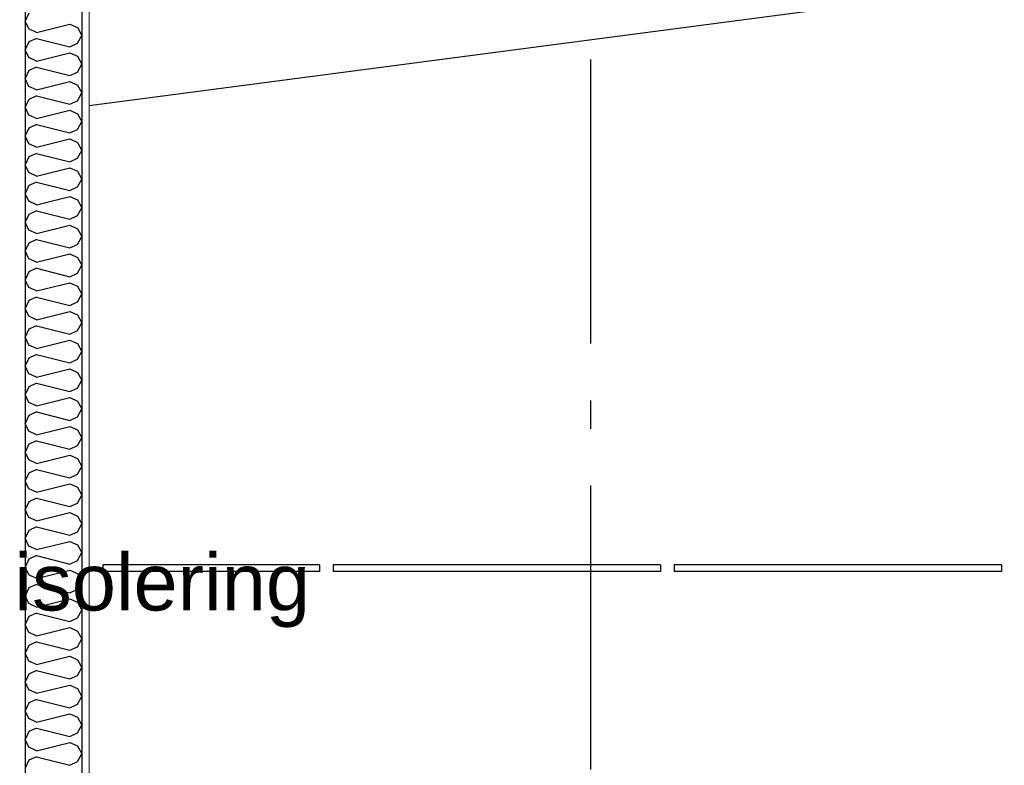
# Model space of a CAD drawing. Header units: millimetres. Extents: x -82116 to -57126, y -2070 to 21004.
# Tile 14 of 69: x -76073 to -74340, y 5873 to 7186. Entities that reach past the tile are written whole.
import ezdxf
from ezdxf.enums import TextEntityAlignment as Align

# ---------------------------------------------------------------- set-up
doc = ezdxf.new("R2010")
doc.units = ezdxf.units.MM
doc.header["$LTSCALE"] = 0.5
doc.header["$MEASUREMENT"] = 0
doc.linetypes.add('Akselinje', pattern=[1500, 1000, -200, 100, -200])
doc.linetypes.add('PLINE', pattern=[0])
for name, color, linetype in [('223- Bjelker', 7, 'Continuous'), ('24-- Innervegger (Skravur)(Nye konstruksjoner)', 7, 'Continuous'), ('24-- Innervegger(Nye konstruksjoner)', 7, 'Continuous'), ('257- Systemhimlinger (Skravur)(Nye konstruksjoner)', 7, 'Continuous'), ('257- Systemhimlinger(Nye konstruksjoner)', 7, 'Continuous'), ('82-- Modullinjer', 7, 'Continuous'), ('832- Tekst bygning(Nye konstruksjoner)', 7, 'Continuous')]:
    doc.layers.add(name, color=color, linetype=linetype)
doc.layers.add('236- Innvendig kledning og overflate(Nye konstruksjoner)', color=7, linetype='Continuous', lineweight=0)
doc.styles.add('GENERATED_STYLE_1', font='arial.ttf')
doc.styles.add('GENERATED_STYLE_3', font='arial.ttf')
doc.dimstyles.new('GENERATED_STYLE__2', dxfattribs={"dimtxt": 0.18, "dimasz": 182.4, "dimexe": 0.18, "dimexo": 0.0625, "dimgap": 0, "dimtad": 0, "dimtih": 1, "dimtoh": 1, "dimdec": 4, "dimzin": 0, "dimdsep": 46, "dimcen": 0.09, "dimadec": 0, "dimazin": 0, "dimtfac": 1, "dimtdec": 4, "dimtmove": 0, "dimatfit": 3, "dimldrblk": 'ARROWHEAD_5', "dimfxl": 1, "dimtolj": 1, "dimtzin": 0, "dimarcsym": 0})
pattern_1 = [(270, (0, 0), (86.60254, 0), [0, -50]), (270, (43.3, -25), (86.60254, 0), [0, -50])]
pattern_2 = [(0, (0, 0), (0, 43.30127), [0, -25]), (0, (12.5, 21.65), (0, 43.30127), [0, -25])]

# ---------------------------------------------------------------- blocks, each defined once
blk = doc.blocks.new('*X3')
at = {"layer": '24-- Innervegger (Skravur)(Nye konstruksjoner)', "linetype": 'PLINE'}
for p, q in [((-76056.6, 7197), (-76063.2, 7183.2)), ((-76056.6, 7169.4), (-76063.2, 7183.2)), ((-76043.1, 7163.2), (-75984.4, 7177.9)), ((-75984.4, 7177.9), (-75970.9, 7171.7)), ((-76043.1, 7163.2), (-76056.6, 7169.4)), ((-75970.9, 7171.7), (-75963.2, 7157.9)), ((-75970.9, 7144.1), (-75963.2, 7157.9)), ((-76056.6, 7146.4), (-76063.2, 7132.6)), ((-76043.1, 7152.6), (-76056.6, 7146.4)), ((-76043.1, 7152.6), (-75984.4, 7137.9)), ((-75984.4, 7137.9), (-75970.9, 7144.1)), ((-76056.6, 7118.8), (-76063.2, 7132.6)), ((-76043.1, 7112.6), (-75984.4, 7127.3)), ((-75984.4, 7127.3), (-75970.9, 7121.1)), ((-76043.1, 7112.6), (-76056.6, 7118.8)), ((-75970.9, 7121.1), (-75963.2, 7107.3)), ((-75970.9, 7093.5), (-75963.2, 7107.3)), ((-76056.6, 7095.9), (-76063.2, 7082)), ((-76043.1, 7102), (-76056.6, 7095.9)), ((-76043.1, 7102), (-75984.4, 7087.4)), ((-75984.4, 7087.4), (-75970.9, 7093.5)), ((-76056.6, 7068.2), (-76063.2, 7082)), ((-76043.1, 7062.1), (-75984.4, 7076.7)), ((-75984.4, 7076.7), (-75970.9, 7070.6)), ((-75970.9, 7070.6), (-75963.2, 7056.7)), ((-76043.1, 7062.1), (-76056.6, 7068.2)), ((-75970.9, 7042.9), (-75963.2, 7056.7)), ((-76056.6, 7045.3), (-76063.2, 7031.5)), ((-76043.1, 7051.4), (-76056.6, 7045.3)), ((-76043.1, 7051.4), (-75984.4, 7036.8)), ((-75984.4, 7036.8), (-75970.9, 7042.9)), ((-76056.6, 7017.6), (-76063.2, 7031.5)), ((-76043.1, 7011.5), (-75984.4, 7026.1)), ((-75984.4, 7026.1), (-75970.9, 7020)), ((-75970.9, 7020), (-75963.2, 7006.2)), ((-76043.1, 7011.5), (-76056.6, 7017.6)), ((-76043.1, 7000.8), (-76056.6, 6994.7)), ((-76043.1, 7000.8), (-75984.4, 6986.2)), ((-75970.9, 6992.3), (-75963.2, 7006.2)), ((-76056.6, 6994.7), (-76063.2, 6980.9)), ((-75984.4, 6986.2), (-75970.9, 6992.3)), ((-76056.6, 6967.1), (-76063.2, 6980.9)), ((-76043.1, 6960.9), (-76056.6, 6967.1)), ((-76043.1, 6960.9), (-75984.4, 6975.6)), ((-75984.4, 6975.6), (-75970.9, 6969.4)), ((-75970.9, 6969.4), (-75963.2, 6955.6)), ((-76043.1, 6950.3), (-76056.6, 6944.1)), ((-76043.1, 6950.3), (-75984.4, 6935.6)), ((-75970.9, 6941.8), (-75963.2, 6955.6)), ((-76056.6, 6944.1), (-76063.2, 6930.3)), ((-75984.4, 6935.6), (-75970.9, 6941.8)), ((-76056.6, 6916.5), (-76063.2, 6930.3)), ((-76043.1, 6910.3), (-76056.6, 6916.5)), ((-76043.1, 6910.3), (-75984.4, 6925)), ((-75984.4, 6925), (-75970.9, 6918.8)), ((-75970.9, 6918.8), (-75963.2, 6905)), ((-76043.1, 6899.7), (-76056.6, 6893.5)), ((-76043.1, 6899.7), (-75984.4, 6885)), ((-75970.9, 6891.2), (-75963.2, 6905)), ((-76056.6, 6893.5), (-76063.2, 6879.7)), ((-76056.6, 6865.9), (-76063.2, 6879.7)), ((-75984.4, 6885), (-75970.9, 6891.2)), ((-76043.1, 6859.7), (-76056.6, 6865.9)), ((-76043.1, 6859.7), (-75984.4, 6874.4)), ((-75984.4, 6874.4), (-75970.9, 6868.2)), ((-75970.9, 6868.2), (-75963.2, 6854.4)), ((-76043.1, 6849.1), (-76056.6, 6842.9)), ((-76043.1, 6849.1), (-75984.4, 6834.4)), ((-75970.9, 6840.6), (-75963.2, 6854.4)), ((-76056.6, 6842.9), (-76063.2, 6829.1)), ((-76056.6, 6815.3), (-76063.2, 6829.1)), ((-75984.4, 6834.4), (-75970.9, 6840.6)), ((-76043.1, 6809.1), (-76056.6, 6815.3)), ((-76043.1, 6809.1), (-75984.4, 6823.8)), ((-75984.4, 6823.8), (-75970.9, 6817.6)), ((-75970.9, 6817.6), (-75963.2, 6803.8)), ((-76043.1, 6798.5), (-76056.6, 6792.3)), ((-76043.1, 6798.5), (-75984.4, 6783.8)), ((-75970.9, 6790), (-75963.2, 6803.8)), ((-76056.6, 6792.3), (-76063.2, 6778.5)), ((-76056.6, 6764.7), (-76063.2, 6778.5)), ((-75984.4, 6783.8), (-75970.9, 6790)), ((-76043.1, 6758.5), (-76056.6, 6764.7)), ((-76043.1, 6758.5), (-75984.4, 6773.2)), ((-75984.4, 6773.2), (-75970.9, 6767)), ((-75970.9, 6767), (-75963.2, 6753.2)), ((-76056.6, 6741.8), (-76063.2, 6727.9)), ((-76043.1, 6747.9), (-76056.6, 6741.8)), ((-76043.1, 6747.9), (-75984.4, 6733.2)), ((-75970.9, 6739.4), (-75963.2, 6753.2)), ((-76056.6, 6714.1), (-76063.2, 6727.9)), ((-75984.4, 6733.2), (-75970.9, 6739.4)), ((-76043.1, 6708), (-76056.6, 6714.1)), ((-76043.1, 6708), (-75984.4, 6722.6)), ((-75984.4, 6722.6), (-75970.9, 6716.5)), ((-75970.9, 6716.5), (-75963.2, 6702.6)), ((-76056.6, 6691.2), (-76063.2, 6677.3)), ((-76043.1, 6697.3), (-76056.6, 6691.2)), ((-76043.1, 6697.3), (-75984.4, 6682.7)), ((-75984.4, 6682.7), (-75970.9, 6688.8)), ((-75970.9, 6688.8), (-75963.2, 6702.6)), ((-76056.6, 6663.5), (-76063.2, 6677.3)), ((-76043.1, 6657.4), (-75984.4, 6672)), ((-75984.4, 6672), (-75970.9, 6665.9)), ((-76043.1, 6657.4), (-76056.6, 6663.5)), ((-75970.9, 6665.9), (-75963.2, 6652.1)), ((-76056.6, 6640.6), (-76063.2, 6626.8)), ((-76043.1, 6646.7), (-76056.6, 6640.6)), ((-76043.1, 6646.7), (-75984.4, 6632.1)), ((-75984.4, 6632.1), (-75970.9, 6638.2)), ((-75970.9, 6638.2), (-75963.2, 6652.1)), ((-76056.6, 6612.9), (-76063.2, 6626.8)), ((-76043.1, 6606.8), (-75984.4, 6621.4)), ((-75984.4, 6621.4), (-75970.9, 6615.3)), ((-76043.1, 6606.8), (-76056.6, 6612.9)), ((-75970.9, 6615.3), (-75963.2, 6601.5)), ((-76056.6, 6590), (-76063.2, 6576.2)), ((-76043.1, 6596.2), (-76056.6, 6590)), ((-76043.1, 6596.2), (-75984.4, 6581.5)), ((-75984.4, 6581.5), (-75970.9, 6587.7)), ((-75970.9, 6587.7), (-75963.2, 6601.5)), ((-76056.6, 6562.4), (-76063.2, 6576.2)), ((-76043.1, 6556.2), (-75984.4, 6570.9)), ((-75984.4, 6570.9), (-75970.9, 6564.7)), ((-76043.1, 6556.2), (-76056.6, 6562.4)), ((-75970.9, 6564.7), (-75963.2, 6550.9)), ((-75970.9, 6537.1), (-75963.2, 6550.9)), ((-76056.6, 6539.4), (-76063.2, 6525.6)), ((-76043.1, 6545.6), (-76056.6, 6539.4)), ((-76043.1, 6545.6), (-75984.4, 6530.9)), ((-75984.4, 6530.9), (-75970.9, 6537.1)), ((-76056.6, 6511.8), (-76063.2, 6525.6)), ((-76043.1, 6505.6), (-75984.4, 6520.3)), ((-75984.4, 6520.3), (-75970.9, 6514.1)), ((-76043.1, 6505.6), (-76056.6, 6511.8)), ((-75970.9, 6514.1), (-75963.2, 6500.3)), ((-75970.9, 6486.5), (-75963.2, 6500.3)), ((-76056.6, 6488.8), (-76063.2, 6475)), ((-76043.1, 6495), (-76056.6, 6488.8)), ((-76043.1, 6495), (-75984.4, 6480.3)), ((-75984.4, 6480.3), (-75970.9, 6486.5)), ((-76056.6, 6461.2), (-76063.2, 6475)), ((-76043.1, 6455), (-75984.4, 6469.7)), ((-75984.4, 6469.7), (-75970.9, 6463.5)), ((-75970.9, 6463.5), (-75963.2, 6449.7)), ((-76043.1, 6455), (-76056.6, 6461.2)), ((-75970.9, 6435.9), (-75963.2, 6449.7)), ((-76056.6, 6438.2), (-76063.2, 6424.4)), ((-76043.1, 6444.4), (-76056.6, 6438.2)), ((-76043.1, 6444.4), (-75984.4, 6429.7)), ((-75984.4, 6429.7), (-75970.9, 6435.9)), ((-76056.6, 6410.6), (-76063.2, 6424.4)), ((-76043.1, 6404.4), (-75984.4, 6419.1)), ((-75984.4, 6419.1), (-75970.9, 6412.9)), ((-75970.9, 6412.9), (-75963.2, 6399.1)), ((-76043.1, 6404.4), (-76056.6, 6410.6)), ((-75970.9, 6385.3), (-75963.2, 6399.1)), ((-76056.6, 6387.6), (-76063.2, 6373.8)), ((-76043.1, 6393.8), (-76056.6, 6387.6)), ((-76043.1, 6393.8), (-75984.4, 6379.1)), ((-75984.4, 6379.1), (-75970.9, 6385.3)), ((-76056.6, 6360), (-76063.2, 6373.8)), ((-76043.1, 6353.9), (-76056.6, 6360)), ((-76043.1, 6353.9), (-75984.4, 6368.5)), ((-75984.4, 6368.5), (-75970.9, 6362.4)), ((-75970.9, 6362.4), (-75963.2, 6348.5)), ((-76043.1, 6343.2), (-76056.6, 6337.1)), ((-76043.1, 6343.2), (-75984.4, 6328.6)), ((-75970.9, 6334.7), (-75963.2, 6348.5)), ((-76056.6, 6337.1), (-76063.2, 6323.2)), ((-75984.4, 6328.6), (-75970.9, 6334.7)), ((-76056.6, 6309.4), (-76063.2, 6323.2)), ((-76043.1, 6303.3), (-76056.6, 6309.4)), ((-76043.1, 6303.3), (-75984.4, 6317.9)), ((-75984.4, 6317.9), (-75970.9, 6311.8)), ((-75970.9, 6311.8), (-75963.2, 6298)), ((-76043.1, 6292.6), (-76056.6, 6286.5)), ((-76043.1, 6292.6), (-75984.4, 6278)), ((-75970.9, 6284.1), (-75963.2, 6298)), ((-76056.6, 6286.5), (-76063.2, 6272.7)), ((-76056.6, 6258.8), (-76063.2, 6272.7)), ((-75984.4, 6278), (-75970.9, 6284.1)), ((-76043.1, 6252.7), (-76056.6, 6258.8)), ((-76043.1, 6252.7), (-75984.4, 6267.3)), ((-75984.4, 6267.3), (-75970.9, 6261.2)), ((-75970.9, 6261.2), (-75963.2, 6247.4)), ((-76043.1, 6242.1), (-76056.6, 6235.9)), ((-76043.1, 6242.1), (-75984.4, 6227.4)), ((-75970.9, 6233.6), (-75963.2, 6247.4)), ((-76056.6, 6235.9), (-76063.2, 6222.1)), ((-76056.6, 6208.3), (-76063.2, 6222.1)), ((-75984.4, 6227.4), (-75970.9, 6233.6)), ((-76043.1, 6202.1), (-76056.6, 6208.3)), ((-76043.1, 6202.1), (-75984.4, 6216.8)), ((-75984.4, 6216.8), (-75970.9, 6210.6)), ((-75970.9, 6210.6), (-75963.2, 6196.8)), ((-76043.1, 6191.5), (-76056.6, 6185.3)), ((-76043.1, 6191.5), (-75984.4, 6176.8)), ((-75970.9, 6183), (-75963.2, 6196.8)), ((-76056.6, 6185.3), (-76063.2, 6171.5)), ((-76056.6, 6157.7), (-76063.2, 6171.5)), ((-75984.4, 6176.8), (-75970.9, 6183)), ((-76043.1, 6151.5), (-76056.6, 6157.7)), ((-76043.1, 6151.5), (-75984.4, 6166.2)), ((-75984.4, 6166.2), (-75970.9, 6160)), ((-75970.9, 6160), (-75963.2, 6146.2)), ((-76056.6, 6134.7), (-76063.2, 6120.9)), ((-76043.1, 6140.9), (-76056.6, 6134.7)), ((-76043.1, 6140.9), (-75984.4, 6126.2)), ((-75970.9, 6132.4), (-75963.2, 6146.2)), ((-76056.6, 6107.1), (-76063.2, 6120.9)), ((-75984.4, 6126.2), (-75970.9, 6132.4)), ((-76043.1, 6100.9), (-76056.6, 6107.1)), ((-76043.1, 6100.9), (-75984.4, 6115.6)), ((-75984.4, 6115.6), (-75970.9, 6109.4)), ((-75970.9, 6109.4), (-75963.2, 6095.6)), ((-76056.6, 6084.1), (-76063.2, 6070.3)), ((-76043.1, 6090.3), (-76056.6, 6084.1)), ((-76043.1, 6090.3), (-75984.4, 6075.6)), ((-75970.9, 6081.8), (-75963.2, 6095.6)), ((-76056.6, 6056.5), (-76063.2, 6070.3)), ((-76043.1, 6050.3), (-75984.4, 6065)), ((-75984.4, 6075.6), (-75970.9, 6081.8)), ((-75984.4, 6065), (-75970.9, 6058.8)), ((-76043.1, 6050.3), (-76056.6, 6056.5)), ((-75970.9, 6058.8), (-75963.2, 6045)), ((-76056.6, 6033.5), (-76063.2, 6019.7)), ((-76043.1, 6039.7), (-76056.6, 6033.5)), ((-76043.1, 6039.7), (-75984.4, 6025)), ((-75984.4, 6025), (-75970.9, 6031.2)), ((-75970.9, 6031.2), (-75963.2, 6045)), ((-76056.6, 6005.9), (-76063.2, 6019.7)), ((-76043.1, 5999.8), (-75984.4, 6014.4)), ((-75984.4, 6014.4), (-75970.9, 6008.3)), ((-76043.1, 5999.8), (-76056.6, 6005.9)), ((-75970.9, 6008.3), (-75963.2, 5994.4)), ((-76056.6, 5983), (-76063.2, 5969.1)), ((-76043.1, 5989.1), (-76056.6, 5983)), ((-76043.1, 5989.1), (-75984.4, 5974.5)), ((-75984.4, 5974.5), (-75970.9, 5980.6)), ((-75970.9, 5980.6), (-75963.2, 5994.4)), ((-76056.6, 5955.3), (-76063.2, 5969.1)), ((-76043.1, 5949.2), (-75984.4, 5963.8)), ((-75984.4, 5963.8), (-75970.9, 5957.7)), ((-76043.1, 5949.2), (-76056.6, 5955.3)), ((-75970.9, 5957.7), (-75963.2, 5943.9)), ((-75970.9, 5930), (-75963.2, 5943.9)), ((-76056.6, 5932.4), (-76063.2, 5918.6)), ((-76043.1, 5938.5), (-76056.6, 5932.4)), ((-76043.1, 5938.5), (-75984.4, 5923.9)), ((-75984.4, 5923.9), (-75970.9, 5930)), ((-76056.6, 5904.7), (-76063.2, 5918.6)), ((-76043.1, 5898.6), (-75984.4, 5913.2)), ((-75984.4, 5913.2), (-75970.9, 5907.1)), ((-76043.1, 5898.6), (-76056.6, 5904.7)), ((-75970.9, 5907.1), (-75963.2, 5893.3)), ((-75970.9, 5879.5), (-75963.2, 5893.3)), ((-76056.6, 5881.8), (-76063.2, 5868)), ((-76043.1, 5888), (-76056.6, 5881.8)), ((-76043.1, 5888), (-75984.4, 5873.3)), ((-75984.4, 5873.3), (-75970.9, 5879.5))]:
    blk.add_line(p, q, dxfattribs=at)
blk = doc.blocks.new('Standard grid marker[3]', base_point=(-75068.2, 12565.5))
at = {"layer": '82-- Modullinjer', "linetype": 'Akselinje'}
blk.add_line((-75068.2, 12365.5), (-75068.2, 1550), dxfattribs=at)
at = {"layer": '82-- Modullinjer', "style": 'GENERATED_STYLE_1'}
for tag, p in [('AC_MarkerText_1_0', (-75068.2, 12903)), ('AC_MarkerText_1_1', (-75068.2, 1187.5))]:
    blk.add_attdef(tag, text='', height=175, rotation=360, dxfattribs=at).set_placement(p, align=Align.TOP_CENTER)
blk = doc.blocks.new('ARROWHEAD_5')
at = {"linetype": 'Continuous'}
blk.add_hatch(color=256, dxfattribs=at).paths.add_polyline_path([(-1, 0.2679), (0, 0), (-1, -0.2679)])
blk.add_line((0, 0), (-1, 0), dxfattribs=at)

msp = doc.modelspace()

# ---------------------------------------------------------------- hatches: boundary and pattern name
at = {"layer": '24-- Innervegger (Skravur)(Nye konstruksjoner)', "linetype": 'Continuous'}
h = msp.add_hatch(dxfattribs=at)
h.set_pattern_fill('Gips', color=256, style=0, pattern_type=2)
h.set_pattern_definition(pattern_1)
h.paths.add_polyline_path([(-75950.7, 7468.6), (-75963.2, 7467), (-75963.2, 3820), (-75950.7, 3820)])
h = msp.add_hatch(dxfattribs=at)
h.set_pattern_fill('Gips', color=256, style=0, pattern_type=2)
h.set_pattern_definition(pattern_1)
h.paths.add_polyline_path([(-76075.7, 7452.2), (-76075.7, 3820), (-76063.2, 3820), (-76063.2, 7453.8)])
at = {"layer": '257- Systemhimlinger (Skravur)(Nye konstruksjoner)', "linetype": 'Continuous'}
h = msp.add_hatch(dxfattribs=at)
h.set_pattern_fill('Prikker_tett', color=256, style=0, pattern_type=2)
h.set_pattern_definition(pattern_2)
h.paths.add_polyline_path([(-75926.7, 6214), (-75545.2, 6214), (-75545.2, 6226), (-75926.7, 6226)])
h = msp.add_hatch(dxfattribs=at)
h.set_pattern_fill('Prikker_tett', color=256, style=0, pattern_type=2)
h.set_pattern_definition(pattern_2)
h.paths.add_polyline_path([(-75521.2, 6214), (-74945.2, 6214), (-74945.2, 6226), (-75521.2, 6226)])
h = msp.add_hatch(dxfattribs=at)
h.set_pattern_fill('Prikker_tett', color=256, style=0, pattern_type=2)
h.set_pattern_definition(pattern_2)
h.paths.add_polyline_path([(-74921.2, 6214), (-74345.2, 6214), (-74345.2, 6226), (-74921.2, 6226)])

# ---------------------------------------------------------------- linework, layer by layer
at = {"layer": '223- Bjelker', "linetype": 'PLINE'}
msp.add_line((-75950.7, 7034.3), (-70928.2, 7695.5), dxfattribs=at)
at = {"layer": '236- Innvendig kledning og overflate(Nye konstruksjoner)', "linetype": 'PLINE'}
msp.add_line((-75950.7, 7468.6), (-75950.7, 3820), dxfattribs=at)
at = {"layer": '24-- Innervegger(Nye konstruksjoner)', "linetype": 'PLINE'}
for p, q in [((-76063.2, 7453.8), (-76063.2, 3820)), ((-75963.2, 7467), (-75963.2, 3820))]:
    msp.add_line(p, q, dxfattribs=at)
at = {"layer": '257- Systemhimlinger(Nye konstruksjoner)', "linetype": 'PLINE'}
for p, q in [((-75926.7, 6226), (-75926.7, 6214)), ((-75545.2, 6226), (-75926.7, 6226)), ((-75545.2, 6226), (-75545.2, 6214)), ((-75521.2, 6226), (-75521.2, 6214)), ((-74945.2, 6226), (-75521.2, 6226)), ((-74945.2, 6226), (-74945.2, 6214)), ((-74921.2, 6226), (-74921.2, 6214)), ((-74345.2, 6226), (-74921.2, 6226)), ((-74345.2, 6226), (-74345.2, 6214)), ((-75545.2, 6214), (-75926.7, 6214)), ((-74945.2, 6214), (-75521.2, 6214)), ((-74345.2, 6214), (-74921.2, 6214))]:
    msp.add_line(p, q, dxfattribs=at)

# ---------------------------------------------------------------- block references
at = {"layer": '24-- Innervegger(Nye konstruksjoner)'}
msp.add_blockref('*X3', (0, 0), dxfattribs=at)
at = {"layer": '82-- Modullinjer', "linetype": 'PLINE'}
msp.add_blockref('Standard grid marker[3]', (-75068.2, 12565.5), dxfattribs=at)

# ---------------------------------------------------------------- texts
at = {"layer": '832- Tekst bygning(Nye konstruksjoner)', "linetype": 'Continuous', "insert": (-77269.9, 6115.4), "char_height": 100, "attachment_point": 7, "style": 'GENERATED_STYLE_3'}
msp.add_mtext('\\A1;{\\pql;\\fArial|b0|i0|c0|p0;\\W1.000000;Ny dampsperre og isolering}', dxfattribs=at)

# ---------------------------------------------------------------- leaders
at = {"layer": '832- Tekst bygning(Nye konstruksjoner)', "linetype": 'PLINE', "annotation_type": 0, "has_hookline": 1, "hookline_direction": 0, "text_width": 1686.7}
msp.add_leader([(-77605.7, 6070), (-77269.9, 6115.4)], dimstyle='GENERATED_STYLE__2', dxfattribs=at)

doc.saveas('drawing.dxf')
